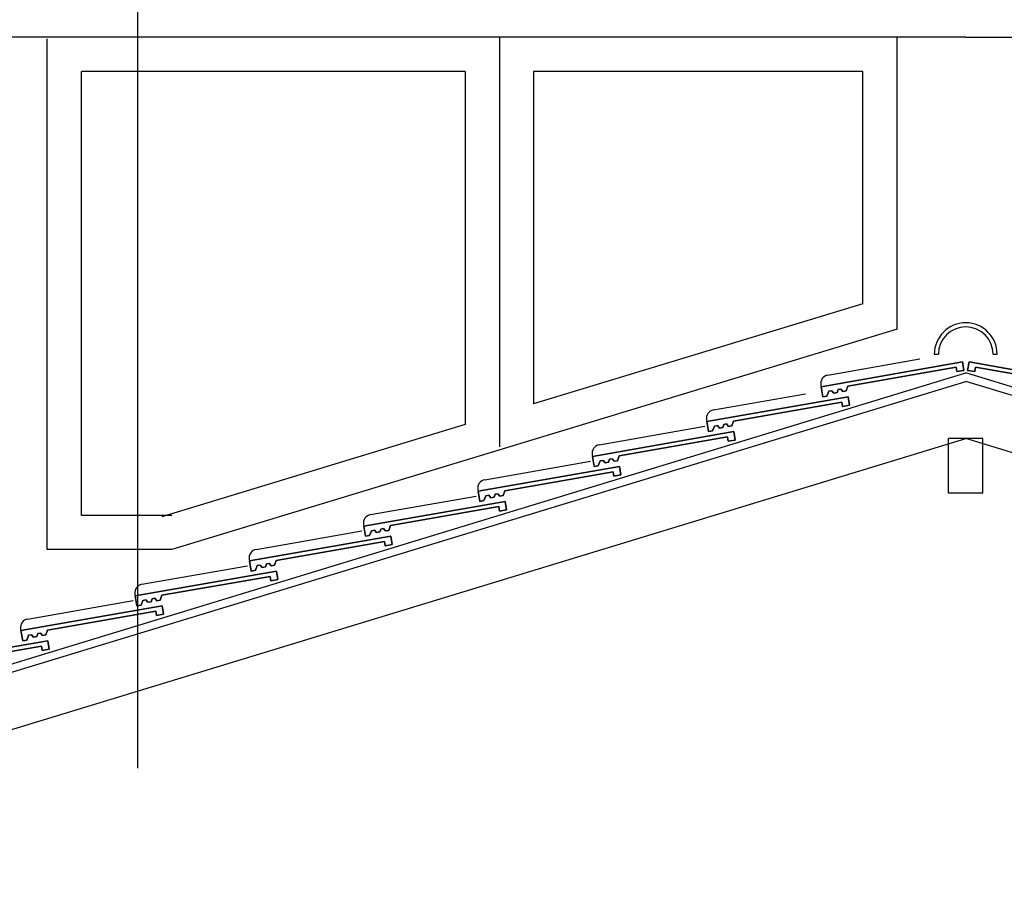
# Model space of a CAD drawing. Header units: millimetres. Extents: x 716 to 905, y 893 to 977.
# Tile 9 of 43: x 747.41 to 750.29, y 963.34 to 965.92. Entities that reach past the tile are written whole.
import ezdxf

# ---------------------------------------------------------------- set-up
doc = ezdxf.new("R2010")
doc.units = ezdxf.units.MM
doc.header["$MEASUREMENT"] = 0
doc.layers.add('$AUDIT-BAD-LAYER', color=7, linetype='Continuous')
doc.layers.add('HTSV_P1_BEMA_KONS_X04', color=7, linetype='Continuous')
doc.layers.add('HTSV_MT_MASH_GEBL_A01', color=122, linetype='Continuous', lineweight=18)
doc.styles.add('HTSV_KONS_BEMASS', font='romans.shx', dxfattribs={"width": 0.7, "bigfont": 'htsv_01.shx'})
doc.dimstyles.new('HTSV_KONS_04', dxfattribs={"dimtxt": 0.25, "dimasz": 0.18, "dimexe": 0.252, "dimexo": 0.0625, "dimgap": 0.1, "dimtad": 1, "dimdec": 3, "dimzin": 4, "dimdsep": 46, "dimtxsty": 'HTSV_KONS_BEMASS', "dimblk": 'ARCHTICK', "dimcen": 0.09, "dimdle": 0.252, "dimclrd": 7, "dimclre": 7, "dimclrt": 7, "dimadec": 0, "dimazin": 0, "dimtfac": 1, "dimtdec": 4, "dimtix": 1, "dimtmove": 2, "dimatfit": 3, "dimfxl": 0, "dimtvp": 1, "dimtolj": 1, "dimtzin": 0, "dimarcsym": 0})

# ---------------------------------------------------------------- blocks, each defined once
blk = doc.blocks.new('_ArchTick')
at = {"layer": 'HTSV_MT_MASH_GEBL_A01', "color": 0, "const_width": 0.15}
blk.add_lwpolyline([(-0.5, -0.5), (0.5, 0.5)], dxfattribs=at)
blk = doc.blocks.new('*D27')
at = {"layer": 'Defpoints', "color": 0}
for p in [(746.426, 974), (746.426, 960.2105), (753.926, 960.2105)]:
    blk.add_point(p, dxfattribs=at)
at = {"layer": 'HTSV_P1_BEMA_KONS_X04', "color": 7, "lineweight": -2}
for p, q in [((746.426, 961.2185), (746.426, 974.252)), ((753.926, 961.2185), (753.926, 974.252)), ((754.178, 974), (746.174, 974))]:
    blk.add_line(p, q, dxfattribs=at)
at = {"layer": 'HTSV_P1_BEMA_KONS_X04', "color": 7, "lineweight": -2, "xscale": 0.18, "yscale": 0.18, "zscale": 0.18, "rotation": 180}
blk.add_blockref('_ArchTick', (746.426, 974), dxfattribs=at)
at = {"layer": 'HTSV_P1_BEMA_KONS_X04', "color": 7, "lineweight": -2, "xscale": 0.18, "yscale": 0.18, "zscale": 0.18}
blk.add_blockref('_ArchTick', (753.926, 974), dxfattribs=at)
at = {"layer": 'HTSV_P1_BEMA_KONS_X04', "color": 7, "insert": (750.176, 974.225), "char_height": 0.25, "attachment_point": 5, "style": 'HTSV_KONS_BEMASS'}
blk.add_mtext('\\A1;7.500', dxfattribs=at)
blk = doc.blocks.new('*D56')
at = {"layer": 'Defpoints', "color": 0}
for p in [(747.751, 973), (746.426, 963.0505), (747.751, 963.0505)]:
    blk.add_point(p, dxfattribs=at)
at = {"layer": 'HTSV_P1_BEMA_KONS_X04', "color": 7, "lineweight": -2}
for p, q in [((746.426, 963.7305), (746.426, 973.252)), ((747.751, 963.7305), (747.751, 973.252)), ((746.174, 973), (748.003, 973))]:
    blk.add_line(p, q, dxfattribs=at)
at = {"layer": 'HTSV_P1_BEMA_KONS_X04', "color": 7, "lineweight": -2, "xscale": 0.18, "yscale": 0.18, "zscale": 0.18, "rotation": 180}
blk.add_blockref('_ArchTick', (746.426, 973), dxfattribs=at)
at = {"layer": 'HTSV_P1_BEMA_KONS_X04', "color": 7, "lineweight": -2, "xscale": 0.18, "yscale": 0.18, "zscale": 0.18}
blk.add_blockref('_ArchTick', (747.751, 973), dxfattribs=at)
at = {"layer": 'HTSV_P1_BEMA_KONS_X04', "color": 7, "insert": (747.0885, 973.225), "char_height": 0.25, "attachment_point": 5, "style": 'HTSV_KONS_BEMASS'}
blk.add_mtext('\\A1;1.325', dxfattribs=at)
blk = doc.blocks.new('*D57')
at = {"layer": 'Defpoints', "color": 0}
for p in [(751.741, 973), (747.751, 963.0505), (751.741, 963.0505)]:
    blk.add_point(p, dxfattribs=at)
at = {"layer": 'HTSV_P1_BEMA_KONS_X04', "color": 7, "lineweight": -2}
for p, q in [((747.751, 963.7305), (747.751, 973.252)), ((751.741, 963.7305), (751.741, 973.252)), ((747.499, 973), (751.993, 973))]:
    blk.add_line(p, q, dxfattribs=at)
at = {"layer": 'HTSV_P1_BEMA_KONS_X04', "color": 7, "lineweight": -2, "xscale": 0.18, "yscale": 0.18, "zscale": 0.18, "rotation": 180}
blk.add_blockref('_ArchTick', (747.751, 973), dxfattribs=at)
at = {"layer": 'HTSV_P1_BEMA_KONS_X04', "color": 7, "lineweight": -2, "xscale": 0.18, "yscale": 0.18, "zscale": 0.18}
blk.add_blockref('_ArchTick', (751.741, 973), dxfattribs=at)
at = {"layer": 'HTSV_P1_BEMA_KONS_X04', "color": 7, "insert": (749.746, 973.225), "char_height": 0.25, "attachment_point": 5, "style": 'HTSV_KONS_BEMASS'}
blk.add_mtext('\\A1;3.990', dxfattribs=at)

msp = doc.modelspace()

# ---------------------------------------------------------------- linework, layer by layer
at = {"layer": '$AUDIT-BAD-LAYER'}
for p, q in [((750.176, 965.8705), (745.824, 965.8705)), ((750.176, 965.8705), (745.824, 965.8705)), ((748.8104, 965.8705), (748.8104, 964.671)), ((748.8104, 965.8705), (748.8104, 964.671)), ((749.9748, 965.0157), (749.9748, 965.8705)), ((749.9748, 965.0157), (749.9748, 965.8705)), ((750.176, 965.8705), (754.528, 965.8705)), ((750.176, 965.8705), (754.528, 965.8705)), ((747.4863, 964.3705), (747.4863, 965.8658)), ((747.4863, 964.3705), (747.4863, 965.8658)), ((747.5863, 964.4705), (747.5863, 965.7705)), ((748.7104, 965.7705), (747.5863, 965.7705)), ((747.5863, 964.4705), (747.5863, 965.7705)), ((748.7104, 965.7705), (747.5863, 965.7705)), ((748.7104, 965.7705), (748.7104, 964.7362)), ((748.7104, 965.7705), (748.7104, 964.7362)), ((749.8748, 965.7705), (748.9104, 965.7705)), ((748.9104, 965.7705), (748.9104, 964.797)), ((749.8748, 965.7705), (748.9104, 965.7705)), ((748.9104, 965.7705), (748.9104, 964.797)), ((749.8748, 965.0899), (749.8748, 965.7705)), ((749.8748, 965.0899), (749.8748, 965.7705)), ((749.8748, 965.0899), (748.9104, 964.797)), ((749.8748, 965.0899), (748.9104, 964.797)), ((749.9748, 965.0157), (747.8505, 964.3705)), ((749.9748, 965.0157), (747.8505, 964.3705)), ((749.7525, 964.8473), (750.1662, 964.9197)), ((750.1662, 964.9197), (749.7525, 964.8473)), ((749.7525, 964.8473), (750.1662, 964.9197)), ((750.1662, 964.9197), (749.7525, 964.8473)), ((749.7719, 964.8811), (750.042, 964.9284)), ((749.7719, 964.8811), (750.042, 964.9284)), ((750.084, 964.9423), (750.096, 964.9423)), ((750.084, 964.9423), (750.096, 964.9423)), ((750.1662, 964.9197), (750.1705, 964.8951)), ((750.1705, 964.8951), (750.1662, 964.9197)), ((750.1662, 964.9197), (750.1705, 964.8951)), ((750.1705, 964.8951), (750.1662, 964.9197)), ((750.1858, 964.9197), (750.1815, 964.8951)), ((750.1815, 964.8951), (750.1858, 964.9197)), ((750.1858, 964.9197), (750.1815, 964.8951)), ((750.1815, 964.8951), (750.1858, 964.9197)), ((750.5995, 964.8473), (750.1858, 964.9197)), ((750.1858, 964.9197), (750.5995, 964.8473)), ((750.5995, 964.8473), (750.1858, 964.9197)), ((750.1858, 964.9197), (750.5995, 964.8473)), ((750.256, 964.9423), (750.268, 964.9423)), ((750.256, 964.9423), (750.268, 964.9423)), ((745.817, 963.5592), (750.176, 964.8879)), ((745.817, 963.5592), (750.176, 964.8879)), ((745.817, 963.5592), (750.176, 964.8879)), ((745.817, 963.5592), (750.176, 964.8879)), ((750.1476, 964.9043), (749.8309, 964.8488)), ((749.8309, 964.8488), (750.1476, 964.9043)), ((750.1476, 964.9043), (749.8309, 964.8488)), ((749.8309, 964.8488), (750.1476, 964.9043)), ((750.1498, 964.8915), (750.1476, 964.9043)), ((750.1476, 964.9043), (750.1498, 964.8915)), ((750.1498, 964.8915), (750.1476, 964.9043)), ((750.1476, 964.9043), (750.1498, 964.8915)), ((750.1705, 964.8951), (750.1498, 964.8915)), ((750.1498, 964.8915), (750.1705, 964.8951)), ((750.1705, 964.8951), (750.1498, 964.8915)), ((750.1498, 964.8915), (750.1705, 964.8951)), ((754.535, 963.5592), (750.176, 964.8879)), ((754.535, 963.5592), (750.176, 964.8879)), ((750.1815, 964.8951), (750.2022, 964.8915)), ((750.2022, 964.8915), (750.1815, 964.8951)), ((750.1815, 964.8951), (750.2022, 964.8915)), ((750.2022, 964.8915), (750.1815, 964.8951)), ((750.2022, 964.8915), (750.2044, 964.9043)), ((750.2044, 964.9043), (750.2022, 964.8915)), ((750.2022, 964.8915), (750.2044, 964.9043)), ((750.2044, 964.9043), (750.2022, 964.8915)), ((750.2044, 964.9043), (750.5211, 964.8488)), ((750.5211, 964.8488), (750.2044, 964.9043)), ((750.2044, 964.9043), (750.5211, 964.8488)), ((750.5211, 964.8488), (750.2044, 964.9043)), ((745.824, 963.5362), (750.176, 964.8628)), ((745.824, 963.5362), (750.176, 964.8628)), ((745.824, 963.5362), (750.176, 964.8628)), ((745.824, 963.5362), (750.176, 964.8628)), ((754.528, 963.5362), (750.176, 964.8628)), ((754.528, 963.5362), (750.176, 964.8628)), ((749.7516, 964.8522), (749.7525, 964.8473)), ((749.7516, 964.8522), (749.7525, 964.8473)), ((749.7576, 964.8177), (749.7525, 964.8473)), ((749.7525, 964.8473), (749.7576, 964.8177)), ((749.7576, 964.8177), (749.7525, 964.8473)), ((749.7525, 964.8473), (749.7576, 964.8177)), ((749.7746, 964.8339), (749.7695, 964.8198)), ((749.7695, 964.8198), (749.7746, 964.8339)), ((749.7746, 964.8339), (749.7695, 964.8198)), ((749.7695, 964.8198), (749.7746, 964.8339)), ((749.7834, 964.8354), (749.7746, 964.8339)), ((749.7746, 964.8339), (749.7834, 964.8354)), ((749.7834, 964.8354), (749.7746, 964.8339)), ((749.7746, 964.8339), (749.7834, 964.8354)), ((749.7893, 964.8284), (749.7834, 964.8354)), ((749.7834, 964.8354), (749.7893, 964.8284)), ((749.7893, 964.8284), (749.7834, 964.8354)), ((749.7834, 964.8354), (749.7893, 964.8284)), ((749.7991, 964.8301), (749.7893, 964.8284)), ((749.7893, 964.8284), (749.7991, 964.8301)), ((749.7991, 964.8301), (749.7893, 964.8284)), ((749.7893, 964.8284), (749.7991, 964.8301)), ((749.8023, 964.8387), (749.7991, 964.8301)), ((749.7991, 964.8301), (749.8023, 964.8387)), ((749.8023, 964.8387), (749.7991, 964.8301)), ((749.7991, 964.8301), (749.8023, 964.8387)), ((749.81, 964.8401), (749.8023, 964.8387)), ((749.8023, 964.8387), (749.81, 964.8401)), ((749.81, 964.8401), (749.8023, 964.8387)), ((749.8023, 964.8387), (749.81, 964.8401)), ((749.8159, 964.833), (749.81, 964.8401)), ((749.81, 964.8401), (749.8159, 964.833)), ((749.8159, 964.833), (749.81, 964.8401)), ((749.81, 964.8401), (749.8159, 964.833)), ((749.8257, 964.8347), (749.8159, 964.833)), ((749.8159, 964.833), (749.8257, 964.8347)), ((749.8257, 964.8347), (749.8159, 964.833)), ((749.8159, 964.833), (749.8257, 964.8347)), ((749.8309, 964.8488), (749.8257, 964.8347)), ((749.8257, 964.8347), (749.8309, 964.8488)), ((749.8309, 964.8488), (749.8257, 964.8347)), ((749.8257, 964.8347), (749.8309, 964.8488)), ((749.4177, 964.7452), (749.8314, 964.8177)), ((749.8314, 964.8177), (749.4177, 964.7452)), ((749.4177, 964.7452), (749.8314, 964.8177)), ((749.8314, 964.8177), (749.4177, 964.7452)), ((749.4371, 964.7791), (749.7072, 964.8264)), ((749.4371, 964.7791), (749.7072, 964.8264)), ((749.8128, 964.8022), (749.4961, 964.7468)), ((749.4961, 964.7468), (749.8128, 964.8022)), ((749.8128, 964.8022), (749.4961, 964.7468)), ((749.4961, 964.7468), (749.8128, 964.8022)), ((749.7695, 964.8198), (749.7576, 964.8177)), ((749.7576, 964.8177), (749.7695, 964.8198)), ((749.7695, 964.8198), (749.7576, 964.8177)), ((749.7576, 964.8177), (749.7695, 964.8198)), ((749.815, 964.7894), (749.8128, 964.8022)), ((749.8128, 964.8022), (749.815, 964.7894)), ((749.815, 964.7894), (749.8128, 964.8022)), ((749.8128, 964.8022), (749.815, 964.7894)), ((749.8314, 964.8177), (749.8357, 964.7931)), ((749.8357, 964.7931), (749.8314, 964.8177)), ((749.8314, 964.8177), (749.8357, 964.7931)), ((749.8357, 964.7931), (749.8314, 964.8177)), ((749.8357, 964.7931), (749.815, 964.7894)), ((749.815, 964.7894), (749.8357, 964.7931)), ((749.8357, 964.7931), (749.815, 964.7894)), ((749.815, 964.7894), (749.8357, 964.7931)), ((749.4168, 964.7502), (749.4177, 964.7452)), ((749.4168, 964.7502), (749.4177, 964.7452)), ((749.4229, 964.7157), (749.4177, 964.7452)), ((749.4177, 964.7452), (749.4229, 964.7157)), ((749.4229, 964.7157), (749.4177, 964.7452)), ((749.4177, 964.7452), (749.4229, 964.7157)), ((749.4961, 964.7468), (749.4909, 964.7327)), ((749.4909, 964.7327), (749.4961, 964.7468)), ((749.4961, 964.7468), (749.4909, 964.7327)), ((749.4909, 964.7327), (749.4961, 964.7468)), ((748.7104, 964.7362), (747.8215, 964.4662)), ((748.7104, 964.7362), (747.8215, 964.4662)), ((749.0829, 964.6432), (749.4966, 964.7156)), ((749.4966, 964.7156), (749.0829, 964.6432)), ((749.0829, 964.6432), (749.4966, 964.7156)), ((749.4966, 964.7156), (749.0829, 964.6432)), ((749.1023, 964.6771), (749.4118, 964.7313)), ((749.1023, 964.6771), (749.4118, 964.7313)), ((749.4347, 964.7178), (749.4229, 964.7157)), ((749.4229, 964.7157), (749.4347, 964.7178)), ((749.4347, 964.7178), (749.4229, 964.7157)), ((749.4229, 964.7157), (749.4347, 964.7178)), ((749.4398, 964.7319), (749.4347, 964.7178)), ((749.4347, 964.7178), (749.4398, 964.7319)), ((749.4398, 964.7319), (749.4347, 964.7178)), ((749.4347, 964.7178), (749.4398, 964.7319)), ((749.4486, 964.7334), (749.4398, 964.7319)), ((749.4398, 964.7319), (749.4486, 964.7334)), ((749.4486, 964.7334), (749.4398, 964.7319)), ((749.4398, 964.7319), (749.4486, 964.7334)), ((749.4545, 964.7263), (749.4486, 964.7334)), ((749.4486, 964.7334), (749.4545, 964.7263)), ((749.4545, 964.7263), (749.4486, 964.7334)), ((749.4486, 964.7334), (749.4545, 964.7263)), ((749.4644, 964.728), (749.4545, 964.7263)), ((749.4545, 964.7263), (749.4644, 964.728)), ((749.4644, 964.728), (749.4545, 964.7263)), ((749.4545, 964.7263), (749.4644, 964.728)), ((749.4675, 964.7367), (749.4644, 964.728)), ((749.4644, 964.728), (749.4675, 964.7367)), ((749.4675, 964.7367), (749.4644, 964.728)), ((749.4644, 964.728), (749.4675, 964.7367)), ((749.4752, 964.7381), (749.4675, 964.7367)), ((749.4675, 964.7367), (749.4752, 964.7381)), ((749.4752, 964.7381), (749.4675, 964.7367)), ((749.4675, 964.7367), (749.4752, 964.7381)), ((749.4811, 964.731), (749.4752, 964.7381)), ((749.4752, 964.7381), (749.4811, 964.731)), ((749.4811, 964.731), (749.4752, 964.7381)), ((749.4752, 964.7381), (749.4811, 964.731)), ((749.4909, 964.7327), (749.4811, 964.731)), ((749.4811, 964.731), (749.4909, 964.7327)), ((749.4909, 964.7327), (749.4811, 964.731)), ((749.4811, 964.731), (749.4909, 964.7327)), ((749.4966, 964.7156), (749.5009, 964.691)), ((749.5009, 964.691), (749.4966, 964.7156)), ((749.4966, 964.7156), (749.5009, 964.691)), ((749.5009, 964.691), (749.4966, 964.7156)), ((745.824, 963.369), (750.176, 964.6955)), ((745.824, 963.369), (750.176, 964.6955)), ((745.824, 963.369), (750.176, 964.6955)), ((745.824, 963.369), (750.176, 964.6955)), ((749.478, 964.7002), (749.1613, 964.6447)), ((749.1613, 964.6447), (749.478, 964.7002)), ((749.478, 964.7002), (749.1613, 964.6447)), ((749.1613, 964.6447), (749.478, 964.7002)), ((749.4802, 964.6874), (749.478, 964.7002)), ((749.478, 964.7002), (749.4802, 964.6874)), ((749.4802, 964.6874), (749.478, 964.7002)), ((749.478, 964.7002), (749.4802, 964.6874)), ((749.5009, 964.691), (749.4802, 964.6874)), ((749.4802, 964.6874), (749.5009, 964.691)), ((749.5009, 964.691), (749.4802, 964.6874)), ((749.4802, 964.6874), (749.5009, 964.691)), ((750.226, 964.6955), (750.126, 964.6955)), ((750.126, 964.5355), (750.126, 964.6955)), ((750.226, 964.6955), (750.126, 964.6955)), ((750.126, 964.5355), (750.126, 964.6955)), ((754.528, 963.369), (750.176, 964.6955)), ((754.528, 963.369), (750.176, 964.6955)), ((750.226, 964.5355), (750.226, 964.6955)), ((750.226, 964.5355), (750.226, 964.6955)), ((748.7676, 964.575), (749.077, 964.6292)), ((748.7676, 964.575), (749.077, 964.6292)), ((749.082, 964.6481), (749.0829, 964.6432)), ((749.082, 964.6481), (749.0829, 964.6432)), ((749.0881, 964.6136), (749.0829, 964.6432)), ((749.0829, 964.6432), (749.0881, 964.6137)), ((749.0881, 964.6136), (749.0829, 964.6432)), ((749.0829, 964.6432), (749.0881, 964.6137)), ((749.105, 964.6298), (749.0999, 964.6157)), ((749.0999, 964.6157), (749.105, 964.6298)), ((749.105, 964.6298), (749.0999, 964.6157)), ((749.0999, 964.6157), (749.105, 964.6298)), ((749.1138, 964.6313), (749.105, 964.6298)), ((749.105, 964.6298), (749.1138, 964.6313)), ((749.1138, 964.6313), (749.105, 964.6298)), ((749.105, 964.6298), (749.1138, 964.6313)), ((749.1197, 964.6243), (749.1138, 964.6313)), ((749.1138, 964.6313), (749.1197, 964.6243)), ((749.1197, 964.6243), (749.1138, 964.6313)), ((749.1138, 964.6313), (749.1197, 964.6243)), ((749.1327, 964.6347), (749.1296, 964.626)), ((749.1296, 964.626), (749.1327, 964.6347)), ((749.1327, 964.6347), (749.1296, 964.626)), ((749.1296, 964.626), (749.1327, 964.6347)), ((749.1404, 964.636), (749.1327, 964.6347)), ((749.1327, 964.6347), (749.1404, 964.636)), ((749.1404, 964.636), (749.1327, 964.6347)), ((749.1327, 964.6347), (749.1404, 964.636)), ((749.1463, 964.6289), (749.1404, 964.636)), ((749.1404, 964.636), (749.1463, 964.6289)), ((749.1463, 964.6289), (749.1404, 964.636)), ((749.1404, 964.636), (749.1463, 964.6289)), ((749.1562, 964.6306), (749.1463, 964.6289)), ((749.1463, 964.6289), (749.1562, 964.6306)), ((749.1562, 964.6306), (749.1463, 964.6289)), ((749.1463, 964.6289), (749.1562, 964.6306)), ((749.1613, 964.6447), (749.1562, 964.6306)), ((749.1562, 964.6306), (749.1613, 964.6447)), ((749.1613, 964.6447), (749.1562, 964.6306)), ((749.1562, 964.6306), (749.1613, 964.6447)), ((748.7481, 964.5411), (749.1618, 964.6136)), ((749.1618, 964.6136), (748.7481, 964.5411)), ((748.7481, 964.5411), (749.1618, 964.6136)), ((749.1618, 964.6136), (748.7481, 964.5411)), ((749.0999, 964.6157), (749.0881, 964.6136)), ((749.0881, 964.6137), (749.0999, 964.6157)), ((749.0999, 964.6157), (749.0881, 964.6136)), ((749.0881, 964.6137), (749.0999, 964.6157)), ((749.1296, 964.626), (749.1197, 964.6243)), ((749.1197, 964.6243), (749.1296, 964.626)), ((749.1296, 964.626), (749.1197, 964.6243)), ((749.1197, 964.6243), (749.1296, 964.626)), ((749.1618, 964.6136), (749.1661, 964.589)), ((749.1661, 964.589), (749.1618, 964.6136)), ((749.1618, 964.6136), (749.1661, 964.589)), ((749.1661, 964.589), (749.1618, 964.6136)), ((749.1432, 964.5981), (748.8265, 964.5427)), ((748.8265, 964.5427), (749.1432, 964.5981)), ((749.1432, 964.5981), (748.8265, 964.5427)), ((748.8265, 964.5427), (749.1432, 964.5981)), ((749.1454, 964.5853), (749.1432, 964.5981)), ((749.1432, 964.5981), (749.1454, 964.5853)), ((749.1454, 964.5853), (749.1432, 964.5981)), ((749.1432, 964.5981), (749.1454, 964.5853)), ((749.1661, 964.589), (749.1454, 964.5853)), ((749.1454, 964.5853), (749.1661, 964.589)), ((749.1661, 964.589), (749.1454, 964.5853)), ((749.1454, 964.5853), (749.1661, 964.589)), ((748.7472, 964.5461), (748.7481, 964.5411)), ((748.7472, 964.5461), (748.7481, 964.5411)), ((748.7533, 964.5116), (748.7481, 964.5411)), ((748.7481, 964.5411), (748.7533, 964.5116)), ((748.7533, 964.5116), (748.7481, 964.5411)), ((748.7481, 964.5411), (748.7533, 964.5116)), ((748.8265, 964.5427), (748.8214, 964.5286)), ((748.8214, 964.5286), (748.8265, 964.5427)), ((748.8265, 964.5427), (748.8214, 964.5286)), ((748.8214, 964.5286), (748.8265, 964.5427)), ((748.4328, 964.473), (748.7422, 964.5272)), ((748.4328, 964.473), (748.7422, 964.5272)), ((748.7651, 964.5137), (748.7533, 964.5116)), ((748.7533, 964.5116), (748.7651, 964.5137)), ((748.7651, 964.5137), (748.7533, 964.5116)), ((748.7533, 964.5116), (748.7651, 964.5137)), ((748.7702, 964.5278), (748.7651, 964.5137)), ((748.7651, 964.5137), (748.7702, 964.5278)), ((748.7702, 964.5278), (748.7651, 964.5137)), ((748.7651, 964.5137), (748.7702, 964.5278)), ((748.779, 964.5293), (748.7702, 964.5278)), ((748.7702, 964.5278), (748.779, 964.5293)), ((748.779, 964.5293), (748.7702, 964.5278)), ((748.7702, 964.5278), (748.779, 964.5293)), ((748.7849, 964.5222), (748.779, 964.5293)), ((748.779, 964.5293), (748.7849, 964.5222)), ((748.7849, 964.5222), (748.779, 964.5293)), ((748.779, 964.5293), (748.7849, 964.5222)), ((748.7948, 964.5239), (748.7849, 964.5222)), ((748.7849, 964.5222), (748.7948, 964.5239)), ((748.7948, 964.5239), (748.7849, 964.5222)), ((748.7849, 964.5222), (748.7948, 964.5239)), ((748.7979, 964.5326), (748.7948, 964.5239)), ((748.7948, 964.5239), (748.7979, 964.5326)), ((748.7979, 964.5326), (748.7948, 964.5239)), ((748.7948, 964.5239), (748.7979, 964.5326)), ((748.8056, 964.534), (748.7979, 964.5326)), ((748.7979, 964.5326), (748.8056, 964.534)), ((748.8056, 964.534), (748.7979, 964.5326)), ((748.7979, 964.5326), (748.8056, 964.534)), ((748.8115, 964.5269), (748.8056, 964.534)), ((748.8056, 964.534), (748.8115, 964.5269)), ((748.8115, 964.5269), (748.8056, 964.534)), ((748.8056, 964.534), (748.8115, 964.5269)), ((748.8214, 964.5286), (748.8115, 964.5269)), ((748.8115, 964.5269), (748.8214, 964.5286)), ((748.8214, 964.5286), (748.8115, 964.5269)), ((748.8115, 964.5269), (748.8214, 964.5286)), ((750.226, 964.5355), (750.126, 964.5355)), ((750.226, 964.5355), (750.126, 964.5355)), ((748.827, 964.5115), (748.4133, 964.4391)), ((748.4133, 964.4391), (748.827, 964.5115)), ((748.827, 964.5115), (748.4133, 964.4391)), ((748.4133, 964.4391), (748.827, 964.5115)), ((748.4917, 964.4406), (748.8084, 964.4961)), ((748.8084, 964.4961), (748.4917, 964.4406)), ((748.4917, 964.4406), (748.8084, 964.4961)), ((748.8084, 964.4961), (748.4917, 964.4406)), ((748.8084, 964.4961), (748.8106, 964.4833)), ((748.8106, 964.4833), (748.8084, 964.4961)), ((748.8084, 964.4961), (748.8106, 964.4833)), ((748.8106, 964.4833), (748.8084, 964.4961)), ((748.8106, 964.4833), (748.8313, 964.4869)), ((748.8313, 964.4869), (748.8106, 964.4833)), ((748.8106, 964.4833), (748.8313, 964.4869)), ((748.8313, 964.4869), (748.8106, 964.4833)), ((748.8313, 964.4869), (748.827, 964.5115)), ((748.827, 964.5115), (748.8313, 964.4869)), ((748.8313, 964.4869), (748.827, 964.5115)), ((748.827, 964.5115), (748.8313, 964.4869)), ((747.8505, 964.4705), (747.5863, 964.4705)), ((747.8505, 964.4705), (747.5863, 964.4705)), ((748.4124, 964.444), (748.4133, 964.4391)), ((748.4124, 964.444), (748.4133, 964.4391)), ((748.4133, 964.4391), (748.4185, 964.4096)), ((748.4185, 964.4096), (748.4133, 964.4391)), ((748.4133, 964.4391), (748.4185, 964.4096)), ((748.4185, 964.4096), (748.4133, 964.4391)), ((748.4303, 964.4116), (748.4355, 964.4257)), ((748.4355, 964.4257), (748.4303, 964.4116)), ((748.4303, 964.4116), (748.4355, 964.4257)), ((748.4355, 964.4257), (748.4303, 964.4116)), ((748.4355, 964.4257), (748.4442, 964.4273)), ((748.4442, 964.4273), (748.4355, 964.4257)), ((748.4355, 964.4257), (748.4442, 964.4273)), ((748.4442, 964.4273), (748.4355, 964.4257)), ((748.4442, 964.4273), (748.4501, 964.4202)), ((748.4501, 964.4202), (748.4442, 964.4273)), ((748.4442, 964.4273), (748.4501, 964.4202)), ((748.4501, 964.4202), (748.4442, 964.4273)), ((748.46, 964.4219), (748.4631, 964.4306)), ((748.4631, 964.4306), (748.46, 964.4219)), ((748.46, 964.4219), (748.4631, 964.4306)), ((748.4631, 964.4306), (748.46, 964.4219)), ((748.4631, 964.4306), (748.4708, 964.4319)), ((748.4708, 964.4319), (748.4631, 964.4306)), ((748.4631, 964.4306), (748.4708, 964.4319)), ((748.4708, 964.4319), (748.4631, 964.4306)), ((748.4708, 964.4319), (748.4767, 964.4248)), ((748.4767, 964.4248), (748.4708, 964.4319)), ((748.4708, 964.4319), (748.4767, 964.4248)), ((748.4767, 964.4248), (748.4708, 964.4319)), ((748.4767, 964.4248), (748.4866, 964.4265)), ((748.4866, 964.4265), (748.4767, 964.4248)), ((748.4767, 964.4248), (748.4866, 964.4265)), ((748.4866, 964.4265), (748.4767, 964.4248)), ((748.4866, 964.4265), (748.4917, 964.4406)), ((748.4917, 964.4406), (748.4866, 964.4265)), ((748.4866, 964.4265), (748.4917, 964.4406)), ((748.4917, 964.4406), (748.4866, 964.4265)), ((748.0785, 964.3371), (748.4922, 964.4095)), ((748.4922, 964.4095), (748.0785, 964.3371)), ((748.0785, 964.3371), (748.4922, 964.4095)), ((748.4922, 964.4095), (748.0785, 964.3371)), ((748.098, 964.3709), (748.4074, 964.4251)), ((748.098, 964.3709), (748.4074, 964.4251)), ((748.4185, 964.4096), (748.4303, 964.4116)), ((748.4303, 964.4116), (748.4185, 964.4096)), ((748.4185, 964.4096), (748.4303, 964.4116)), ((748.4303, 964.4116), (748.4185, 964.4096)), ((748.4501, 964.4202), (748.46, 964.4219)), ((748.46, 964.4219), (748.4501, 964.4202)), ((748.4501, 964.4202), (748.46, 964.4219)), ((748.46, 964.4219), (748.4501, 964.4202)), ((748.4922, 964.4095), (748.4965, 964.3849)), ((748.4965, 964.3849), (748.4922, 964.4095)), ((748.4922, 964.4095), (748.4965, 964.3849)), ((748.4965, 964.3849), (748.4922, 964.4095)), ((747.8505, 964.3705), (747.4863, 964.3705)), ((747.8505, 964.3705), (747.4863, 964.3705)), ((748.4736, 964.394), (748.1569, 964.3386)), ((748.1569, 964.3386), (748.4736, 964.394)), ((748.4736, 964.394), (748.1569, 964.3386)), ((748.1569, 964.3386), (748.4736, 964.394)), ((748.4758, 964.3812), (748.4736, 964.394)), ((748.4736, 964.394), (748.4758, 964.3812)), ((748.4758, 964.3812), (748.4736, 964.394)), ((748.4736, 964.394), (748.4758, 964.3812)), ((748.4965, 964.3849), (748.4758, 964.3812)), ((748.4758, 964.3812), (748.4965, 964.3849)), ((748.4965, 964.3849), (748.4758, 964.3812)), ((748.4758, 964.3812), (748.4965, 964.3849)), ((748.0776, 964.342), (748.0785, 964.3371)), ((748.0776, 964.342), (748.0785, 964.3371)), ((747.7632, 964.2689), (748.0727, 964.3231)), ((747.7632, 964.2689), (748.0727, 964.3231)), ((748.0837, 964.3075), (748.0785, 964.3371)), ((748.0785, 964.3371), (748.0837, 964.3075)), ((748.0837, 964.3075), (748.0785, 964.3371)), ((748.0785, 964.3371), (748.0837, 964.3075)), ((748.1007, 964.3237), (748.0955, 964.3096)), ((748.0955, 964.3096), (748.1007, 964.3237)), ((748.1007, 964.3237), (748.0955, 964.3096)), ((748.0955, 964.3096), (748.1007, 964.3237)), ((748.1094, 964.3252), (748.1007, 964.3237)), ((748.1007, 964.3237), (748.1094, 964.3252)), ((748.1094, 964.3252), (748.1007, 964.3237)), ((748.1007, 964.3237), (748.1094, 964.3252)), ((748.1153, 964.3181), (748.1094, 964.3252)), ((748.1094, 964.3252), (748.1153, 964.3181)), ((748.1153, 964.3181), (748.1094, 964.3252)), ((748.1094, 964.3252), (748.1153, 964.3181)), ((748.1252, 964.3198), (748.1153, 964.3181)), ((748.1153, 964.3181), (748.1252, 964.3198)), ((748.1252, 964.3198), (748.1153, 964.3181)), ((748.1153, 964.3181), (748.1252, 964.3198)), ((748.1283, 964.3285), (748.1252, 964.3198)), ((748.1252, 964.3198), (748.1283, 964.3285)), ((748.1283, 964.3285), (748.1252, 964.3198)), ((748.1252, 964.3198), (748.1283, 964.3285)), ((748.136, 964.3299), (748.1283, 964.3285)), ((748.1283, 964.3285), (748.136, 964.3299)), ((748.136, 964.3299), (748.1283, 964.3285)), ((748.1283, 964.3285), (748.136, 964.3299)), ((748.1419, 964.3228), (748.136, 964.3299)), ((748.136, 964.3299), (748.1419, 964.3228)), ((748.1419, 964.3228), (748.136, 964.3299)), ((748.136, 964.3299), (748.1419, 964.3228)), ((748.1518, 964.3245), (748.1419, 964.3228)), ((748.1419, 964.3228), (748.1518, 964.3245)), ((748.1518, 964.3245), (748.1419, 964.3228)), ((748.1419, 964.3228), (748.1518, 964.3245)), ((748.1569, 964.3386), (748.1518, 964.3245)), ((748.1518, 964.3245), (748.1569, 964.3386)), ((748.1569, 964.3386), (748.1518, 964.3245)), ((748.1518, 964.3245), (748.1569, 964.3386)), ((747.7437, 964.235), (748.1574, 964.3074)), ((748.1574, 964.3074), (747.7437, 964.235)), ((747.7437, 964.235), (748.1574, 964.3074)), ((748.1574, 964.3074), (747.7437, 964.235)), ((748.1388, 964.292), (747.8221, 964.2365)), ((747.8221, 964.2365), (748.1388, 964.292)), ((748.1388, 964.292), (747.8221, 964.2365)), ((747.8221, 964.2365), (748.1388, 964.292)), ((748.0955, 964.3096), (748.0837, 964.3075)), ((748.0837, 964.3075), (748.0955, 964.3096)), ((748.0955, 964.3096), (748.0837, 964.3075)), ((748.0837, 964.3075), (748.0955, 964.3096)), ((748.1411, 964.2792), (748.1388, 964.292)), ((748.1388, 964.292), (748.1411, 964.2792)), ((748.1411, 964.2792), (748.1388, 964.292)), ((748.1388, 964.292), (748.1411, 964.2792)), ((748.1617, 964.2828), (748.1411, 964.2792)), ((748.1411, 964.2792), (748.1617, 964.2828)), ((748.1617, 964.2828), (748.1411, 964.2792)), ((748.1411, 964.2792), (748.1617, 964.2828)), ((748.1574, 964.3074), (748.1617, 964.2828)), ((748.1617, 964.2828), (748.1574, 964.3074)), ((748.1574, 964.3074), (748.1617, 964.2828)), ((748.1617, 964.2828), (748.1574, 964.3074)), ((747.7429, 964.2399), (747.7437, 964.235)), ((747.7429, 964.2399), (747.7437, 964.235)), ((747.7489, 964.2055), (747.7437, 964.235)), ((747.7437, 964.235), (747.7489, 964.2055)), ((747.7489, 964.2055), (747.7437, 964.235)), ((747.7437, 964.235), (747.7489, 964.2055)), ((747.7936, 964.2265), (747.7904, 964.2178)), ((747.7904, 964.2178), (747.7936, 964.2265)), ((747.7936, 964.2265), (747.7904, 964.2178)), ((747.7904, 964.2178), (747.7936, 964.2265)), ((747.8012, 964.2278), (747.7936, 964.2265)), ((747.7936, 964.2265), (747.8012, 964.2278)), ((747.8012, 964.2278), (747.7936, 964.2265)), ((747.7936, 964.2265), (747.8012, 964.2278)), ((747.8071, 964.2207), (747.8012, 964.2278)), ((747.8012, 964.2278), (747.8071, 964.2207)), ((747.8071, 964.2207), (747.8012, 964.2278)), ((747.8012, 964.2278), (747.8071, 964.2207)), ((747.8221, 964.2365), (747.817, 964.2224)), ((747.817, 964.2224), (747.8221, 964.2365)), ((747.8221, 964.2365), (747.817, 964.2224)), ((747.817, 964.2224), (747.8221, 964.2365)), ((747.8226, 964.2054), (747.4089, 964.133)), ((747.4089, 964.133), (747.8226, 964.2054)), ((747.8226, 964.2054), (747.4089, 964.133)), ((747.4089, 964.133), (747.8226, 964.2054)), ((747.4284, 964.1668), (747.7379, 964.221)), ((747.4284, 964.1668), (747.7379, 964.221)), ((747.7607, 964.2075), (747.7489, 964.2055)), ((747.7489, 964.2055), (747.7607, 964.2075)), ((747.7607, 964.2075), (747.7489, 964.2055)), ((747.7489, 964.2055), (747.7607, 964.2075)), ((747.7659, 964.2216), (747.7607, 964.2075)), ((747.7607, 964.2075), (747.7659, 964.2216)), ((747.7659, 964.2216), (747.7607, 964.2075)), ((747.7607, 964.2075), (747.7659, 964.2216)), ((747.7746, 964.2232), (747.7659, 964.2216)), ((747.7659, 964.2216), (747.7746, 964.2232)), ((747.7746, 964.2232), (747.7659, 964.2216)), ((747.7659, 964.2216), (747.7746, 964.2232)), ((747.7805, 964.2161), (747.7746, 964.2232)), ((747.7746, 964.2232), (747.7805, 964.2161)), ((747.7805, 964.2161), (747.7746, 964.2232)), ((747.7746, 964.2232), (747.7805, 964.2161)), ((747.7904, 964.2178), (747.7805, 964.2161)), ((747.7805, 964.2161), (747.7904, 964.2178)), ((747.7904, 964.2178), (747.7805, 964.2161)), ((747.7805, 964.2161), (747.7904, 964.2178)), ((747.817, 964.2224), (747.8071, 964.2207)), ((747.8071, 964.2207), (747.817, 964.2224)), ((747.817, 964.2224), (747.8071, 964.2207)), ((747.8071, 964.2207), (747.817, 964.2224)), ((747.8269, 964.1808), (747.8226, 964.2054)), ((747.8226, 964.2054), (747.8269, 964.1808)), ((747.8269, 964.1808), (747.8226, 964.2054)), ((747.8226, 964.2054), (747.8269, 964.1808)), ((747.4873, 964.1345), (747.804, 964.1899)), ((747.804, 964.1899), (747.4873, 964.1345)), ((747.4873, 964.1345), (747.804, 964.1899)), ((747.804, 964.1899), (747.4873, 964.1345)), ((747.804, 964.1899), (747.8063, 964.1771)), ((747.8063, 964.1771), (747.804, 964.1899)), ((747.804, 964.1899), (747.8063, 964.1771)), ((747.8063, 964.1771), (747.804, 964.1899)), ((747.8063, 964.1771), (747.8269, 964.1808)), ((747.8269, 964.1808), (747.8063, 964.1771)), ((747.8063, 964.1771), (747.8269, 964.1808)), ((747.8269, 964.1808), (747.8063, 964.1771)), ((747.4081, 964.1379), (747.4089, 964.133)), ((747.4081, 964.1379), (747.4089, 964.133)), ((747.4089, 964.133), (747.4141, 964.1034)), ((747.4141, 964.1034), (747.4089, 964.133)), ((747.4089, 964.133), (747.4141, 964.1034)), ((747.4141, 964.1034), (747.4089, 964.133)), ((747.4259, 964.1055), (747.4311, 964.1196)), ((747.4311, 964.1196), (747.4259, 964.1055)), ((747.4259, 964.1055), (747.4311, 964.1196)), ((747.4311, 964.1196), (747.4259, 964.1055)), ((747.4311, 964.1196), (747.4398, 964.1211)), ((747.4398, 964.1211), (747.4311, 964.1196)), ((747.4311, 964.1196), (747.4398, 964.1211)), ((747.4398, 964.1211), (747.4311, 964.1196)), ((747.4398, 964.1211), (747.4457, 964.114)), ((747.4457, 964.114), (747.4398, 964.1211)), ((747.4398, 964.1211), (747.4457, 964.114)), ((747.4457, 964.114), (747.4398, 964.1211)), ((747.4457, 964.114), (747.4556, 964.1157)), ((747.4556, 964.1157), (747.4457, 964.114)), ((747.4457, 964.114), (747.4556, 964.1157)), ((747.4556, 964.1157), (747.4457, 964.114)), ((747.4556, 964.1157), (747.4588, 964.1244)), ((747.4588, 964.1244), (747.4556, 964.1157)), ((747.4556, 964.1157), (747.4588, 964.1244)), ((747.4588, 964.1244), (747.4556, 964.1157)), ((747.4588, 964.1244), (747.4664, 964.1258)), ((747.4664, 964.1258), (747.4588, 964.1244)), ((747.4588, 964.1244), (747.4664, 964.1258)), ((747.4664, 964.1258), (747.4588, 964.1244)), ((747.4664, 964.1258), (747.4723, 964.1187)), ((747.4723, 964.1187), (747.4664, 964.1258)), ((747.4664, 964.1258), (747.4723, 964.1187)), ((747.4723, 964.1187), (747.4664, 964.1258)), ((747.4723, 964.1187), (747.4822, 964.1204)), ((747.4822, 964.1204), (747.4723, 964.1187)), ((747.4723, 964.1187), (747.4822, 964.1204)), ((747.4822, 964.1204), (747.4723, 964.1187)), ((747.4822, 964.1204), (747.4873, 964.1345)), ((747.4873, 964.1345), (747.4822, 964.1204)), ((747.4822, 964.1204), (747.4873, 964.1345)), ((747.4873, 964.1345), (747.4822, 964.1204)), ((747.0741, 964.0309), (747.4878, 964.1033)), ((747.4878, 964.1033), (747.0741, 964.0309)), ((747.0741, 964.0309), (747.4878, 964.1033)), ((747.4878, 964.1033), (747.0741, 964.0309)), ((747.4692, 964.0879), (747.1525, 964.0324)), ((747.1525, 964.0324), (747.4692, 964.0879)), ((747.4692, 964.0879), (747.1525, 964.0324)), ((747.1525, 964.0324), (747.4692, 964.0879)), ((747.4141, 964.1034), (747.4259, 964.1055)), ((747.4259, 964.1055), (747.4141, 964.1034)), ((747.4141, 964.1034), (747.4259, 964.1055)), ((747.4259, 964.1055), (747.4141, 964.1034)), ((747.4715, 964.0751), (747.4692, 964.0879)), ((747.4692, 964.0879), (747.4715, 964.0751)), ((747.4715, 964.0751), (747.4692, 964.0879)), ((747.4692, 964.0879), (747.4715, 964.0751)), ((747.4878, 964.1033), (747.4921, 964.0787)), ((747.4921, 964.0787), (747.4878, 964.1033)), ((747.4878, 964.1033), (747.4921, 964.0787)), ((747.4921, 964.0787), (747.4878, 964.1033)), ((747.4921, 964.0787), (747.4715, 964.0751)), ((747.4715, 964.0751), (747.4921, 964.0787)), ((747.4921, 964.0787), (747.4715, 964.0751)), ((747.4715, 964.0751), (747.4921, 964.0787))]:
    msp.add_line(p, q, dxfattribs=at)
for centre, radius, start, end in [((750.176, 964.9423), 0.092, 0, 180), ((750.176, 964.9423), 0.092, 0, 180), ((750.176, 964.9423), 0.08, 0, 180), ((750.176, 964.9423), 0.08, 0, 180), ((749.7762, 964.8565), 0.025, 99.9301, 189.9301), ((749.7762, 964.8565), 0.025, 99.9301, 189.9301), ((749.4414, 964.7545), 0.025, 99.9301, 189.9301), ((749.4414, 964.7545), 0.025, 99.9301, 189.9301), ((749.1066, 964.6524), 0.025, 99.9332, 189.9527), ((749.1066, 964.6524), 0.025, 99.9332, 189.9527), ((748.7719, 964.5504), 0.025, 99.9301, 189.9301), ((748.7719, 964.5504), 0.025, 99.9301, 189.9301), ((748.4371, 964.4483), 0.025, 99.9332, 189.9527), ((748.4371, 964.4483), 0.025, 99.9332, 189.9527), ((748.1023, 964.3463), 0.025, 99.9301, 189.9301), ((748.1023, 964.3463), 0.025, 99.9301, 189.9301), ((747.7675, 964.2442), 0.025, 99.9332, 189.9527), ((747.7675, 964.2442), 0.025, 99.9332, 189.9527), ((747.4327, 964.1422), 0.025, 99.9301, 189.9301), ((747.4327, 964.1422), 0.025, 99.9301, 189.9301)]:
    msp.add_arc(centre, radius, start, end, dxfattribs=at)

# ---------------------------------------------------------------- dimensions: what is measured, and where the dimension line sits
at = {"layer": 'HTSV_P1_BEMA_KONS_X04'}
dim = msp.add_linear_dim(base=(746.426, 974), p1=(753.926, 960.2105), p2=(746.426, 960.2105), angle=180, dimstyle='HTSV_KONS_04', override={"dimexo": 1.008}, dxfattribs=at)
dim.commit()
dim.dimension.update_dxf_attribs({"geometry": '*D27', "text_midpoint": (750.176, 974.225)})
for base, p1, p2, picture, middle in [((747.751, 973), (746.426, 963.0505), (747.751, 963.0505), '*D56', (747.0885, 973.225)), ((751.741, 973), (747.751, 963.0505), (751.741, 963.0505), '*D57', (749.746, 973.225))]:
    dim = msp.add_linear_dim(base=base, p1=p1, p2=p2, dimstyle='HTSV_KONS_04', override={"dimexo": 0.68}, dxfattribs=at)
    dim.commit()
    dim.dimension.update_dxf_attribs({"geometry": picture, "text_midpoint": middle})

doc.saveas('drawing.dxf')
